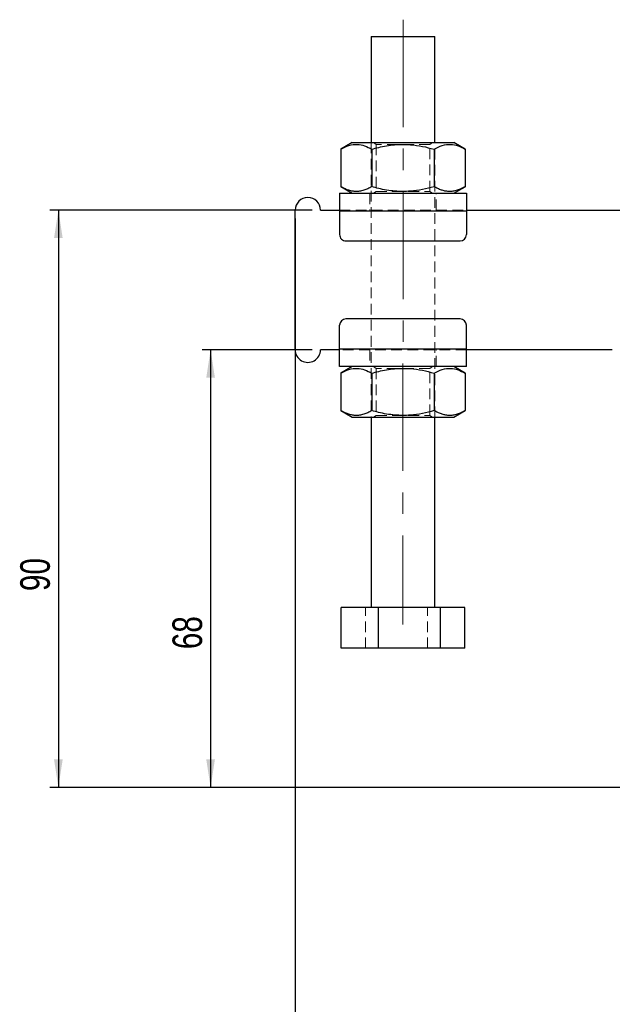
# Model space of a CAD drawing. Header units: millimetres. Extents: x 42 to 356, y 8 to 287.
# Tile 5 of 16: x 42 to 112, y 110 to 227. Entities that reach past the tile are written whole.
import ezdxf

# ---------------------------------------------------------------- set-up
doc = ezdxf.new("R2010")
doc.units = ezdxf.units.MM
doc.linetypes.add('CENTERX2', pattern=[20.32, 12.7, -2.54, 2.54, -2.54])
doc.linetypes.add('HIDDEN', pattern=[1.905, 1.27, -0.635])
doc.layers.add('FORMATO', color=179, linetype='Continuous')
doc.styles.add('SLDTEXTSTYLE0', font='TXT', dxfattribs={"width": 0.75})
doc.dimstyles.new('SLDDIMSTYLE0', dxfattribs={"dimtxt": 3.5, "dimasz": 3.302, "dimexe": 0, "dimexo": 0.0625, "dimgap": 0.875, "dimtad": 1, "dimdec": 0, "dimlfac": 1.333333, "dimrnd": 1e-09, "dimzin": 12, "dimdsep": 46, "dimtxsty": 'SLDTEXTSTYLE0', "dimsah": 1, "dimcen": 0.09, "dimadec": 0, "dimazin": 3, "dimtfac": 1, "dimtdec": 0, "dimtofl": 0, "dimtmove": 0, "dimatfit": 3, "dimfxl": 0, "dimfrac": 2, "dimtolj": 1, "dimtzin": 12, "dimarcsym": 0})
doc.dimstyles.new('SLDDIMSTYLE1', dxfattribs={"dimtxt": 3.5, "dimasz": 3.302, "dimexe": 0, "dimexo": 0.0625, "dimgap": 0.875, "dimtad": 1, "dimdec": 3, "dimlfac": 1.333333, "dimrnd": 1e-09, "dimzin": 12, "dimdsep": 46, "dimtxsty": 'SLDTEXTSTYLE0', "dimsah": 1, "dimcen": 0.09, "dimadec": 0, "dimazin": 3, "dimtfac": 1, "dimtdec": 3, "dimtofl": 0, "dimtmove": 0, "dimatfit": 3, "dimfxl": 0, "dimfrac": 2, "dimtolj": 1, "dimtzin": 12, "dimarcsym": 0})

# ---------------------------------------------------------------- blocks, each defined once
blk = doc.blocks.new('_D_3')
at = {"layer": 'FORMATO'}
for p, q in [((74.48, 203.24), (74.48, 100.25)), ((117.6, 135.75), (117.6, 100.25)), ((117.6, 101.25), (74.48, 101.25))]:
    blk.add_line(p, q, dxfattribs=at)
for points in [[(74.48, 101.25), (77.78, 100.74), (77.78, 101.76)], [(117.6, 101.25), (114.3, 101.76), (114.3, 100.74)]]:
    blk.add_solid(points, dxfattribs=at)
at = {"layer": 'FORMATO', "insert": (93, 105.76), "char_height": 3.5, "attachment_point": 1, "style": 'SLDTEXTSTYLE0'}
blk.add_mtext('57', dxfattribs=at)
blk = doc.blocks.new('_D_4')
at = {"layer": 'FORMATO'}
for p, q in [((74.48, 203.24), (74.48, 88.25)), ((171.6, 157.72), (171.6, 88.25)), ((74.48, 89.25), (171.6, 89.25))]:
    blk.add_line(p, q, dxfattribs=at)
for points in [[(74.48, 89.25), (77.78, 88.74), (77.78, 89.76)], [(171.6, 89.25), (168.3, 89.76), (168.3, 88.74)]]:
    blk.add_solid(points, dxfattribs=at)
at = {"layer": 'FORMATO', "insert": (127.82, 93.76), "char_height": 3.5, "attachment_point": 1, "style": 'SLDTEXTSTYLE0'}
blk.add_mtext('129', dxfattribs=at)
blk = doc.blocks.new('_D_5')
at = {"layer": 'FORMATO'}
for p, q in [((76.48, 204.24), (45.48, 204.24)), ((46.48, 204.24), (46.48, 136)), ((118.29, 136), (45.48, 136))]:
    blk.add_line(p, q, dxfattribs=at)
for points in [[(46.48, 204.24), (45.97, 200.94), (46.99, 200.94)], [(46.48, 136), (46.99, 139.3), (45.97, 139.3)]]:
    blk.add_solid(points, dxfattribs=at)
at = {"layer": 'FORMATO', "insert": (41.97, 159.21), "char_height": 3.5, "attachment_point": 1, "rotation": 90, "style": 'SLDTEXTSTYLE0'}
blk.add_mtext('90', dxfattribs=at)
blk = doc.blocks.new('_D_6')
at = {"layer": 'FORMATO'}
for p, q in [((76.48, 187.74), (63.48, 187.74)), ((64.48, 187.74), (64.48, 136)), ((118.29, 136), (63.48, 136))]:
    blk.add_line(p, q, dxfattribs=at)
for points in [[(64.48, 187.74), (63.97, 184.44), (64.99, 184.44)], [(64.48, 136), (64.99, 139.3), (63.97, 139.3)]]:
    blk.add_solid(points, dxfattribs=at)
at = {"layer": 'FORMATO', "insert": (59.97, 152.34), "char_height": 3.5, "attachment_point": 1, "rotation": 90, "style": 'SLDTEXTSTYLE0'}
blk.add_mtext('68', dxfattribs=at)

msp = doc.modelspace()

# ---------------------------------------------------------------- linework, layer by layer
at = {"color": 7, "linetype": 'Continuous', "lineweight": 25}
for p, q in [((83.482313, 224.756981), (83.481776, 212.231981)), ((90.981777, 212.23166), (90.982314, 224.756662)), ((81.231777, 212.232079), (79.870528, 211.446239)), ((94.592958, 211.445608), (93.231776, 212.231565)), ((79.870528, 211.446239), (79.870338, 207.018035)), ((83.551134, 211.44608), (83.550944, 207.017876)), ((90.91235, 211.445764), (90.912163, 207.017563)), ((94.592958, 211.445608), (94.592768, 207.017404)), ((79.731523, 206.232142), (94.731519, 206.2315)), ((79.870338, 207.018035), (81.23152, 206.232078)), ((93.231519, 206.231564), (94.592768, 207.017404)), ((74.48073, 187.744867), (74.481434, 204.244869)), ((77.481434, 204.24474), (79.731433, 204.244642)), ((79.731433, 204.169644), (79.73131, 201.357144)), ((79.731433, 204.169644), (94.731433, 204.169001)), ((94.731433, 204.169001), (94.73131, 201.356501)), ((94.731436, 204.244), (126.981435, 204.242619)), ((80.481278, 200.607111), (93.981278, 200.606533)), ((93.980884, 191.381533), (80.480882, 191.382112)), ((79.730729, 187.819642), (79.730852, 190.632144)), ((94.730732, 187.819), (94.730852, 190.631501)), ((79.730729, 187.744642), (77.48073, 187.744739)), ((94.730732, 187.819), (79.730729, 187.819642)), ((111.980727, 187.743261), (94.730729, 187.744)), ((94.730642, 185.7565), (79.730645, 185.757142)), ((81.230643, 185.757078), (79.869394, 184.971238)), ((94.591824, 184.970607), (93.230642, 185.756564)), ((79.869394, 184.971238), (79.869204, 180.543035)), ((83.549999, 184.97108), (83.549809, 180.542878)), ((90.911216, 184.970765), (90.911028, 180.542562)), ((94.591824, 184.970607), (94.591634, 180.542404)), ((79.869204, 180.543035), (81.230386, 179.757078)), ((93.230385, 179.756564), (94.591634, 180.542404)), ((83.480385, 179.756982), (83.479424, 157.256982)), ((90.979422, 157.25666), (90.980386, 179.756661)), ((79.921255, 152.457134), (79.921457, 157.257134)), ((84.340871, 157.256945), (79.921457, 157.257134)), ((84.340664, 152.456944), (84.340871, 157.256945)), ((91.648834, 157.256632), (84.340871, 157.256945)), ((91.648628, 152.456632), (91.648834, 157.256632)), ((94.537383, 157.256508), (91.648834, 157.256632)), ((94.537179, 152.456509), (94.537383, 157.256508)), ((84.340664, 152.456944), (79.921255, 152.457134)), ((91.648628, 152.456632), (84.340664, 152.456944)), ((94.537179, 152.456509), (91.648628, 152.456632))]:
    msp.add_line(p, q, dxfattribs=at)
at = {"color": 7, "linetype": 'HIDDEN', "lineweight": 18}
for p, q in [((83.481776, 212.231981), (83.480385, 179.756982)), ((83.726829, 212.23197), (84.044269, 212.009679)), ((84.044269, 212.009679), (84.044029, 206.454235)), ((90.41903, 206.453964), (90.419268, 212.009405)), ((90.419268, 212.009405), (90.736724, 212.231671)), ((90.980386, 179.756661), (90.981777, 212.23166)), ((83.294021, 206.231989), (83.293932, 204.244489)), ((84.044029, 206.454235), (83.726572, 206.231972)), ((90.736467, 206.23167), (90.41903, 206.453964)), ((91.168934, 204.244153), (91.169021, 206.231653)), ((79.731433, 204.244642), (94.731436, 204.244)), ((79.731433, 204.169644), (94.731433, 204.169001)), ((94.730732, 187.819), (79.730729, 187.819642)), ((94.730729, 187.744), (79.730729, 187.744642)), ((83.293228, 187.74449), (83.293144, 185.75699)), ((91.168143, 185.756652), (91.168227, 187.744152)), ((83.725695, 185.756972), (84.043134, 185.534679)), ((84.043134, 185.534679), (84.042894, 179.979236)), ((90.417896, 179.978963), (90.418133, 185.534407)), ((90.418133, 185.534407), (90.73559, 185.756671)), ((84.042894, 179.979236), (83.725438, 179.756971)), ((90.735333, 179.75667), (90.417896, 179.978963)), ((82.809804, 152.45701), (82.810011, 157.25701)), ((90.117765, 152.456697), (90.117972, 157.256697))]:
    msp.add_line(p, q, dxfattribs=at)
at = {"color": 7, "linetype": 'Continuous', "lineweight": 25, "flags": 128}
for points in [[(83.482313, 224.756981), (83.535085, 224.756981), (83.720537, 224.75697), (84.032914, 224.756959), (84.460922, 224.756942), (84.989099, 224.756919), (85.598357, 224.756892), (86.266663, 224.756864), (86.969872, 224.75683), (87.682568, 224.756802), (88.378987, 224.756774), (89.033965, 224.756746), (89.623828, 224.756718), (90.127253, 224.756696), (90.526048, 224.756679), (90.805799, 224.756668), (90.956394, 224.756662), (90.982314, 224.756662)], [(81.231777, 212.232079), (81.298793, 212.232076), (81.498338, 212.232068), (81.825965, 212.232054), (82.274346, 212.232034), (82.833464, 212.232009), (83.49084, 212.231981), (84.231778, 212.231951), (85.039732, 212.231914), (85.896653, 212.231878), (86.783397, 212.231842), (87.68016, 212.231802), (88.566904, 212.231763), (89.423825, 212.231727), (90.231776, 212.231693), (90.972716, 212.23166), (91.63009, 212.231632), (92.18921, 212.23161), (92.637592, 212.23159), (92.965215, 212.231576), (93.164763, 212.231568), (93.231776, 212.231565)], [(79.731523, 206.232142), (79.731517, 206.192513), (79.731511, 206.075144), (79.731506, 205.884548), (79.731495, 205.62805), (79.731483, 205.315506), (79.731467, 204.958928), (79.73145, 204.572017), (79.731433, 204.169644)], [(94.731519, 206.2315), (94.731519, 206.19187), (94.731514, 206.074501), (94.731506, 205.883905), (94.731494, 205.627408), (94.73148, 205.314863), (94.731466, 204.958286), (94.73145, 204.571374), (94.731433, 204.169001)], [(79.730645, 185.757142), (79.730645, 185.796773), (79.730651, 185.914141), (79.730656, 186.104737), (79.730668, 186.361234), (79.730684, 186.673779), (79.730696, 187.030357), (79.730712, 187.417269), (79.730729, 187.819642)], [(94.730642, 185.7565), (94.730645, 185.796131), (94.730651, 185.913498), (94.730659, 186.104094), (94.730667, 186.360592), (94.730681, 186.673136), (94.730698, 187.029715), (94.730715, 187.416626), (94.730732, 187.819)], [(81.230386, 179.757078), (81.297402, 179.757076), (81.496947, 179.757067), (81.824573, 179.757053), (82.272955, 179.757034), (82.832072, 179.75701), (83.489448, 179.756982), (84.230386, 179.75695), (85.03834, 179.756915), (85.895261, 179.756879), (86.782005, 179.756841), (87.678768, 179.756802), (88.565512, 179.756764), (89.422433, 179.756728), (90.230384, 179.756693), (90.971325, 179.756661), (91.628698, 179.756633), (92.187819, 179.756609), (92.6362, 179.756589), (92.963824, 179.756575), (93.163372, 179.756567), (93.230385, 179.756564)]]:
    msp.add_lwpolyline(points, dxfattribs=at)
at = {"color": 7, "linetype": 'HIDDEN', "lineweight": 18, "flags": 128}
for points in [[(90.419268, 212.009405), (90.402915, 212.009408), (90.273087, 212.009414), (90.018747, 212.009425), (89.650309, 212.009439), (89.182856, 212.009458), (88.635523, 212.009484), (88.030724, 212.009509), (87.393214, 212.009537), (86.749092, 212.009565), (86.12473, 212.00959), (85.545697, 212.009615), (85.035686, 212.009637), (84.615585, 212.009654), (84.302588, 212.009668), (84.109514, 212.009676), (84.044269, 212.009679)], [(84.044029, 206.454235), (84.060384, 206.454235), (84.190209, 206.454229), (84.444549, 206.454218), (84.81299, 206.454204), (85.280443, 206.454182), (85.827776, 206.454159), (86.432575, 206.454134), (87.070086, 206.454106), (87.714207, 206.454078), (88.338564, 206.454053), (88.917602, 206.454028), (89.427613, 206.454006), (89.847714, 206.453986), (90.160708, 206.453975), (90.35378, 206.453967), (90.41903, 206.453964)], [(90.418133, 185.534407), (90.40178, 185.534407), (90.271953, 185.534413), (90.017613, 185.534424), (89.649175, 185.534439), (89.181722, 185.534459), (88.634389, 185.534482), (88.02959, 185.534509), (87.392079, 185.534536), (86.747958, 185.534564), (86.123595, 185.53459), (85.544562, 185.534615), (85.034552, 185.534638), (84.614451, 185.534656), (84.301454, 185.534668), (84.108379, 185.534677), (84.043134, 185.534679)], [(84.042894, 179.979236), (84.05925, 179.979235), (84.189075, 179.979229), (84.443415, 179.979218), (84.811856, 179.979203), (85.279309, 179.979183), (85.826641, 179.97916), (86.43144, 179.979133), (87.068951, 179.979107), (87.713073, 179.979079), (88.337429, 179.979052), (88.916468, 179.979027), (89.426479, 179.979005), (89.84658, 179.978988), (90.159574, 179.978974), (90.352646, 179.978965), (90.417896, 179.978963)]]:
    msp.add_lwpolyline(points, dxfattribs=at)
at = {"color": 7, "linetype": 'Continuous', "lineweight": 25}
for centre, radius, start, end in [((75.981435, 204.244803), 1.5, 359.99754517, 179.99754517), ((80.481311, 201.35711), 0.75, 179.99754517, 269.99754517), ((93.981311, 201.356532), 0.75, 269.99754517, 359.99754517), ((80.480852, 190.63211), 0.75, 89.99754517, 179.99754517), ((93.980852, 190.631532), 0.75, 359.99754517, 89.99754517), ((75.980728, 187.744803), 1.5, 179.99754517, 359.99754517)]:
    msp.add_arc(centre, radius, start, end, dxfattribs=at)
for points, knots in [([(79.870528, 211.446239), (80.189986, 211.610683), (80.83583, 211.943137), (81.79271, 212.064728), (82.707425, 211.886158), (83.268185, 211.593666), (83.551134, 211.44608)], [0, 0, 0, 0, 0.2646048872, 0.5349475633, 0.7653433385, 1, 1, 1, 1]), ([(83.551134, 211.44608), (83.818249, 211.519369), (84.689165, 211.758323), (86.217414, 212.021724), (87.963159, 212.031477), (89.538557, 211.810638), (90.452745, 211.567834), (90.91235, 211.445764)], [0, 0, 0, 0, 0.1112581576, 0.3627514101, 0.6203152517, 0.8091148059, 1, 1, 1, 1]), ([(90.91235, 211.445764), (91.231809, 211.61021), (91.877653, 211.942666), (92.834539, 212.064255), (93.749246, 211.885685), (94.310008, 211.593194), (94.592958, 211.445608)], [0, 0, 0, 0, 0.2646051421, 0.5349479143, 0.7653432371, 1, 1, 1, 1]), ([(83.550944, 207.017876), (83.392259, 206.931344), (83.074271, 206.757942), (82.585217, 206.571943), (82.086014, 206.458646), (81.605541, 206.437308), (81.150017, 206.494315), (80.72099, 206.612709), (80.293279, 206.785871), (80.011475, 206.940561), (79.870338, 207.018035)], [0, 0, 0, 0, 0.1320285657, 0.264571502, 0.3992745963, 0.5350032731, 0.6498878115, 0.765403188, 0.882506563, 1, 1, 1, 1]), ([(90.912163, 207.017563), (90.457207, 206.896672), (89.543071, 206.653769), (87.983574, 206.434369), (86.233499, 206.440275), (84.70437, 206.701308), (83.818049, 206.944566), (83.550944, 207.017876)], [0, 0, 0, 0, 0.1889642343, 0.3796825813, 0.6308198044, 0.8887421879, 1, 1, 1, 1]), ([(94.592768, 207.017404), (94.434085, 206.930872), (94.116099, 206.75747), (93.627041, 206.571471), (93.12784, 206.458174), (92.647363, 206.436838), (92.191839, 206.493837), (91.762813, 206.612239), (91.3351, 206.785394), (91.053298, 206.940088), (90.912163, 207.017563)], [0, 0, 0, 0, 0.1320283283, 0.2645714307, 0.3992745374, 0.5350033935, 0.6498879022, 0.7654033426, 0.8825066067, 1, 1, 1, 1]), ([(79.869394, 184.971238), (80.188852, 185.135683), (80.834695, 185.468138), (81.791576, 185.589728), (82.706291, 185.411158), (83.267051, 185.118666), (83.549999, 184.97108)], [0, 0, 0, 0, 0.2646049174, 0.5349475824, 0.7653433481, 1, 1, 1, 1]), ([(83.549999, 184.97108), (83.817115, 185.044368), (84.688031, 185.283321), (86.216279, 185.546726), (87.962024, 185.556474), (89.537424, 185.335641), (90.451611, 185.092835), (90.911216, 184.970765)], [0, 0, 0, 0, 0.11125811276, 0.3627514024, 0.62031524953, 0.80911475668, 1, 1, 1, 1]), ([(90.911216, 184.970765), (91.230674, 185.135209), (91.876519, 185.467664), (92.833405, 185.589254), (93.748112, 185.410684), (94.308874, 185.118193), (94.591824, 184.970607)], [0, 0, 0, 0, 0.264605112, 0.5349478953, 0.7653432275, 1, 1, 1, 1]), ([(83.549809, 180.542878), (83.391124, 180.456345), (83.073136, 180.282942), (82.584082, 180.096944), (82.08488, 179.983646), (81.604407, 179.962309), (81.148883, 180.019312), (80.719856, 180.13771), (80.292144, 180.310869), (80.01034, 180.465561), (79.869204, 180.543035)], [0, 0, 0, 0, 0.1320286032, 0.2645715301, 0.3992746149, 0.5350032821, 0.6498878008, 0.7654031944, 0.8825065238, 1, 1, 1, 1]), ([(90.911028, 180.542562), (90.456072, 180.421671), (89.541937, 180.178767), (87.982439, 179.959372), (86.232365, 179.965277), (84.703235, 180.22631), (83.816915, 180.469568), (83.549809, 180.542878)], [0, 0, 0, 0, 0.1889642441, 0.3796825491, 0.6308197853, 0.8887421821, 1, 1, 1, 1]), ([(94.591634, 180.542404), (94.43295, 180.455872), (94.114964, 180.282471), (93.625906, 180.096469), (93.126705, 179.983173), (92.646228, 179.961835), (92.190705, 180.018841), (91.761678, 180.137236), (91.333966, 180.310398), (91.052164, 180.465088), (90.911028, 180.542562)], [0, 0, 0, 0, 0.1320283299, 0.264571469, 0.3992745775, 0.5350034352, 0.6498879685, 0.76540336, 0.8825067, 1, 1, 1, 1])]:
    msp.add_open_spline(points, degree=3, knots=knots, dxfattribs=at)
at = {"layer": 'FORMATO', "linetype": 'CENTERX2', "lineweight": 18}
msp.add_line((87.232399, 226.756821), (87.229336, 155.256821), dxfattribs=at)

# ---------------------------------------------------------------- dimensions: what is measured, and where the dimension line sits
at = {"layer": 'FORMATO'}
for base, p1, picture, middle in [((46.479838, 135.999874), (77.481435, 204.244739), '_D_5', (46.479838, 161.792339)), ((64.479838, 135.999874), (77.480728, 187.744739), '_D_6', (64.479838, 154.926089))]:
    dim = msp.add_linear_dim(base=base, p1=p1, p2=(119.292282, 135.999874), angle=90, dimstyle='SLDDIMSTYLE1', dxfattribs=at)
    dim.commit()
    dim.dimension.update_dxf_attribs({"geometry": picture, "text_midpoint": middle, "dimtype": 160})
for base, p1, p2, picture, middle in [((74.481435, 101.249874), (117.604782, 136.749874), (74.481435, 204.244867), '_D_3', (95.586477, 101.249874)), ((171.604782, 89.249874), (74.481435, 204.244867), (171.604782, 158.717618), '_D_4', (131.703823, 89.249874))]:
    dim = msp.add_linear_dim(base=base, p1=p1, p2=p2, dimstyle='SLDDIMSTYLE0', dxfattribs=at)
    dim.commit()
    dim.dimension.update_dxf_attribs({"geometry": picture, "text_midpoint": middle, "dimtype": 160})

doc.saveas('drawing.dxf')
